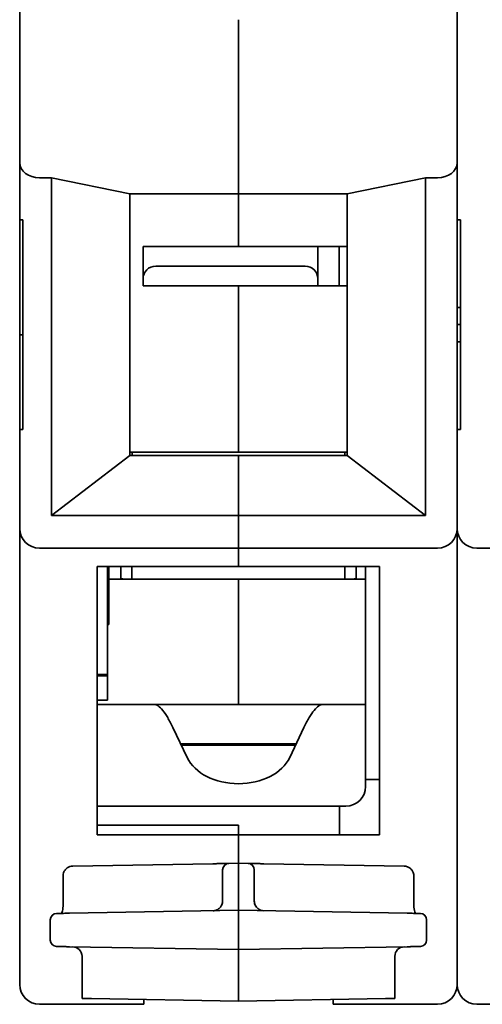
# Model space of a CAD drawing. Header units: millimetres. Extents: x 120 to 348, y 80 to 264.
# Tile 1 of 13: x 120 to 138, y 80 to 119. Entities that reach past the tile are written whole.
import ezdxf

# ---------------------------------------------------------------- set-up
doc = ezdxf.new("R2010")
doc.units = ezdxf.units.MM
doc.layers.add('Visible (ISO)', color=7, linetype='Continuous', lineweight=35)

msp = doc.modelspace()

# ---------------------------------------------------------------- linework, layer by layer
at = {"layer": 'Visible (ISO)'}
for p, q in [((119.925, 116.217), (119.925, 120.104)), ((137.4, 120.104), (137.4, 116.217)), ((128.662, 115.594), (128.662, 119.481)), ((128.662, 119.481), (128.662, 115.594)), ((119.925, 116.145), (119.925, 116.217)), ((119.925, 113.766), (119.925, 116.145)), ((137.4, 116.217), (137.4, 116.145)), ((137.4, 116.145), (137.4, 113.766)), ((128.662, 115.594), (128.662, 115.384)), ((128.662, 115.384), (128.662, 115.594)), ((128.662, 112.525), (128.662, 115.384)), ((128.662, 115.384), (128.662, 112.525)), ((119.925, 111.483), (119.925, 113.766)), ((137.4, 107.409), (137.4, 113.766)), ((137.4, 111.483), (137.4, 113.766)), ((121.195, 113.16), (120.712, 113.16)), ((121.195, 113.16), (121.195, 99.661)), ((124.319, 112.525), (121.195, 113.16)), ((136.13, 113.16), (133.006, 112.525)), ((136.13, 113.16), (136.13, 99.661)), ((136.13, 113.16), (136.612, 113.16)), ((124.319, 112.525), (128.662, 112.525)), ((124.319, 102.06), (124.319, 112.525)), ((133.006, 112.525), (128.662, 112.525)), ((128.662, 110.416), (128.662, 112.525)), ((133.006, 102.06), (133.006, 112.525)), ((119.925, 111.483), (120.052, 111.483)), ((119.925, 111.483), (119.925, 111.102)), ((120.052, 107.292), (120.052, 111.483)), ((137.4, 111.483), (137.527, 111.483)), ((137.527, 107.293), (137.527, 111.483)), ((119.925, 111.102), (119.925, 110.75)), ((119.925, 110.15), (119.925, 110.55)), ((125.36, 110.416), (124.852, 110.416)), ((124.852, 109.121), (124.852, 110.416)), ((125.36, 110.416), (131.329, 110.416)), ((131.837, 110.416), (131.329, 110.416)), ((132.683, 110.416), (131.837, 110.416)), ((131.837, 109.121), (131.837, 110.416)), ((132.955, 110.416), (132.683, 110.416)), ((132.683, 108.842), (132.683, 110.416)), ((119.925, 109.709), (119.925, 110.15)), ((119.925, 109.55), (119.925, 109.709)), ((119.925, 108.715), (119.925, 109.548)), ((131.329, 109.629), (125.36, 109.629)), ((124.852, 108.842), (124.852, 109.121)), ((131.837, 109.121), (131.837, 108.842)), ((119.925, 107.978), (119.925, 108.661)), ((131.837, 108.842), (124.852, 108.842)), ((128.662, 102.187), (128.662, 108.842)), ((132.683, 108.842), (131.837, 108.842)), ((132.955, 108.842), (132.683, 108.842)), ((119.925, 107.292), (119.925, 107.978)), ((137.527, 107.978), (137.4, 107.978)), ((119.925, 106.606), (119.925, 107.292)), ((120.052, 103.101), (120.052, 107.292)), ((137.4, 107.292), (137.4, 107.409)), ((137.527, 107.292), (137.4, 107.292)), ((137.4, 107.176), (137.4, 107.292)), ((137.4, 99.139), (137.4, 107.176)), ((137.527, 107.292), (137.527, 107.293)), ((137.527, 107.291), (137.527, 107.292)), ((137.527, 103.101), (137.527, 107.291)), ((119.925, 106.886), (120.052, 106.886)), ((119.925, 105.898), (119.925, 106.606)), ((137.527, 106.606), (137.4, 106.606)), ((119.925, 105.607), (119.925, 105.844)), ((119.925, 105.002), (119.925, 105.607)), ((119.925, 104.765), (119.925, 105.002)), ((119.925, 104.1), (119.925, 104.765)), ((119.925, 103.863), (119.925, 104.1)), ((119.925, 103.809), (119.925, 103.482)), ((119.925, 103.482), (119.925, 103.101)), ((119.925, 99.139), (119.925, 103.101)), ((120.052, 103.101), (119.925, 103.101)), ((137.4, 99.139), (137.4, 103.101)), ((137.527, 103.101), (137.4, 103.101)), ((124.319, 102.06), (121.195, 99.661)), ((124.415, 102.187), (124.319, 102.187)), ((124.319, 102.06), (128.662, 102.06)), ((132.909, 102.187), (124.415, 102.187)), ((124.415, 102.187), (124.415, 102.06)), ((128.662, 102.06), (128.662, 99.661)), ((133.006, 102.06), (128.662, 102.06)), ((128.662, 99.661), (128.662, 102.06)), ((133.006, 102.187), (132.909, 102.187)), ((132.909, 102.187), (132.909, 102.06)), ((136.13, 99.661), (133.006, 102.06)), ((128.662, 99.661), (121.195, 99.661)), ((128.662, 99.139), (128.662, 99.661)), ((128.662, 99.661), (136.13, 99.661)), ((128.662, 99.661), (128.662, 99.139)), ((119.925, 80.902), (119.925, 99.139)), ((128.662, 99.139), (128.662, 98.351)), ((128.662, 98.351), (128.662, 99.139)), ((137.4, 99.139), (137.4, 80.902)), ((137.4, 80.902), (137.4, 99.139)), ((128.662, 98.351), (120.712, 98.351)), ((128.662, 97.615), (128.662, 98.351)), ((128.662, 98.351), (136.612, 98.351)), ((128.662, 98.351), (128.662, 97.615)), ((146.137, 98.351), (138.187, 98.351)), ((123.023, 86.896), (123.023, 97.615)), ((128.662, 97.615), (123.023, 97.615)), ((123.43, 97.615), (123.43, 93.297)), ((123.481, 95.806), (123.481, 97.615)), ((123.963, 97.107), (123.963, 97.615)), ((124.408, 97.615), (124.408, 97.107)), ((128.662, 97.615), (134.301, 97.615)), ((132.917, 97.615), (132.917, 97.107)), ((133.361, 97.107), (133.361, 97.615)), ((133.742, 89.098), (133.742, 97.615)), ((134.301, 86.896), (134.301, 97.615)), ((128.662, 97.107), (123.481, 97.107)), ((133.742, 97.107), (128.662, 97.107)), ((128.662, 97.107), (128.662, 92.103)), ((123.481, 95.298), (123.481, 95.806)), ((123.481, 95.298), (123.43, 95.296)), ((123.023, 93.297), (123.43, 93.297)), ((123.023, 93.246), (123.43, 93.246)), ((123.43, 93.297), (123.43, 93.246)), ((123.43, 93.246), (123.43, 92.281)), ((123.023, 92.281), (123.43, 92.281)), ((123.023, 92.103), (125.298, 92.103)), ((125.298, 92.103), (125.495, 92.103)), ((125.495, 92.103), (131.83, 92.103)), ((131.83, 92.103), (132.027, 92.103)), ((132.027, 92.103), (133.742, 92.103)), ((126.044, 91.181), (126.615, 89.977)), ((131.28, 91.181), (130.709, 89.977)), ((126.354, 90.528), (130.971, 90.528)), ((126.376, 90.481), (126.376, 90.528)), ((126.378, 90.477), (130.947, 90.477)), ((133.742, 88.826), (133.742, 89.098)), ((133.742, 89.098), (134.301, 89.098)), ((123.023, 88.039), (131.583, 88.039)), ((131.583, 88.039), (132.701, 88.039)), ((132.701, 88.039), (132.701, 86.896)), ((132.955, 88.039), (132.701, 88.039)), ((123.023, 87.277), (128.662, 87.277)), ((128.662, 87.277), (128.662, 86.896)), ((128.662, 86.896), (123.023, 86.896)), ((128.662, 85.753), (128.662, 86.896)), ((128.662, 86.896), (134.301, 86.896)), ((128.662, 86.896), (128.662, 85.753)), ((122.042, 85.637), (127.642, 85.735)), ((128.277, 85.746), (128.662, 85.753)), ((128.662, 85.372), (128.662, 85.753)), ((128.662, 85.753), (129.048, 85.746)), ((135.283, 85.637), (129.683, 85.735)), ((121.659, 84.137), (121.659, 85.256)), ((128.027, 85.365), (128.027, 84.237)), ((128.662, 83.873), (128.662, 85.372)), ((129.297, 85.365), (129.297, 84.237)), ((135.665, 84.137), (135.665, 85.256)), ((128.662, 83.873), (121.917, 83.756)), ((135.407, 83.756), (128.662, 83.873)), ((128.662, 83.619), (128.662, 83.873)), ((135.665, 84.137), (135.665, 84.137)), ((121.144, 82.679), (121.144, 83.493)), ((128.662, 82.553), (128.662, 83.619)), ((136.181, 83.493), (136.181, 82.679)), ((121.917, 82.416), (128.662, 82.299)), ((128.662, 82.553), (128.662, 82.299)), ((128.662, 82.299), (135.407, 82.416)), ((128.662, 82.299), (128.662, 81.918)), ((122.414, 80.35), (122.414, 82.033)), ((128.662, 81.918), (128.662, 80.241)), ((134.911, 82.033), (134.911, 80.35)), ((122.414, 80.35), (122.788, 80.344)), ((128.662, 80.241), (122.788, 80.344)), ((134.536, 80.344), (128.662, 80.241)), ((134.536, 80.344), (134.911, 80.35)), ((124.878, 80.114), (120.712, 80.114)), ((124.878, 80.114), (124.878, 80.307)), ((132.447, 80.307), (132.447, 80.114)), ((132.447, 80.114), (136.612, 80.114)), ((142.353, 80.114), (138.187, 80.114))]:
    msp.add_line(p, q, dxfattribs=at)
for centre, radius, start, end in [((132.955, 108.054), 2.362, 88.7677, 90), ((125.36, 109.121), 0.508, 90, 180), ((131.329, 109.121), 0.508, 0, 90), ((132.955, 108.054), 0.787, 86.3009, 90), ((120.712, 99.139), 0.787, 180, 270), ((136.612, 99.139), 0.787, 270, 0), ((138.187, 99.139), 0.787, 180, 270), ((124.281, 98.885), 1.778, 259.7134, 270), ((133.044, 98.885), 1.778, 270, 280.2866), ((132.955, 88.826), 0.787, 270, 0), ((128.281, 85.492), 0.254, 91, 179.9982), ((129.043, 85.492), 0.254, 0.0023, 88.9927), ((121.398, 83.493), 0.254, 91, 180), ((135.927, 83.493), 0.254, 359.9999, 88.9955), ((121.398, 82.679), 0.254, 179.9999, 268.9955), ((135.927, 82.679), 0.254, 271, 0), ((122.033, 82.033), 0.381, 0, 89.0026), ((135.292, 82.033), 0.381, 91, 180), ((120.712, 80.902), 0.787, 180, 270), ((136.612, 80.902), 0.787, 270, 0), ((138.187, 80.902), 0.787, 180, 270)]:
    msp.add_arc(centre, radius, start, end, dxfattribs=at)
for centre, major_axis, ratio, start_param, end_param in [((120.712, 113.766), (-0.787, 0), 0.769735, 0, 1.570795), ((136.612, 113.766), (0.787, 0), 0.769735, 4.71239, 6.283185), ((128.662, 90.462), (-2.159, 0), 0.707107, 0.323498, 2.818094), ((132.015, 83.561), (0.254, 0), 0.999853, 1.532305, 1.532453), ((135.642, 84.133), (0.011, -0.381), 0.605895, 6.255031, 6.255175)]:
    msp.add_ellipse(centre, major_axis=major_axis, ratio=ratio, start_param=start_param, end_param=end_param, dxfattribs=at)
for points, knots in [([(119.925, 110.75), (119.925, 110.75), (119.925, 110.746), (119.925, 110.739), (119.925, 110.731), (119.925, 110.72), (119.925, 110.706), (119.925, 110.703), (119.925, 110.699), (119.925, 110.696)], [0, 0, 0, 0, 0.25, 0.25, 0.25, 0.5, 0.5, 0.5, 0.5556683, 0.5556683, 0.5556683, 0.5556683]), ([(119.925, 110.696), (119.925, 110.696), (119.925, 110.693), (119.925, 110.686), (119.925, 110.68), (119.925, 110.671), (119.925, 110.658), (119.925, 110.646), (119.925, 110.63), (119.925, 110.612), (119.925, 110.594), (119.925, 110.573), (119.925, 110.55)], [0, 0, 0, 0, 0.25, 0.25, 0.25, 0.5, 0.5, 0.5, 0.75, 0.75, 0.75, 1, 1, 1, 1]), ([(119.925, 109.55), (119.925, 109.55), (119.925, 109.55), (119.925, 109.55), (119.925, 109.55), (119.925, 109.55), (119.925, 109.55), (119.925, 109.549), (119.925, 109.549), (119.925, 109.548)], [0, 0, 0, 0, 0.333333, 0.333333, 0.333333, 0.666667, 0.666667, 0.666667, 1, 1, 1, 1]), ([(119.925, 108.715), (119.925, 108.71), (119.925, 108.706), (119.925, 108.701), (119.925, 108.688), (119.925, 108.678), (119.925, 108.671), (119.925, 108.664), (119.925, 108.661), (119.925, 108.661)], [0.4247123, 0.4247123, 0.4247123, 0.4247123, 0.5, 0.5, 0.5, 0.75, 0.75, 0.75, 1, 1, 1, 1]), ([(119.925, 105.898), (119.925, 105.898), (119.925, 105.891), (119.925, 105.877), (119.925, 105.868), (119.925, 105.858), (119.925, 105.844)], [0, 0, 0, 0, 0.3333333, 0.3333333, 0.3333333, 0.5361992, 0.5361992, 0.5361992, 0.5361992]), ([(119.925, 103.863), (119.925, 103.848), (119.925, 103.835), (119.925, 103.827), (119.925, 103.815), (119.925, 103.809), (119.925, 103.809)], [0.5664918, 0.5664918, 0.5664918, 0.5664918, 0.75, 0.75, 0.75, 1, 1, 1, 1]), ([(125.298, 92.103), (125.346, 92.103), (125.399, 92.084), (125.455, 92.044), (125.512, 92.005), (125.573, 91.946), (125.637, 91.867), (125.701, 91.789), (125.768, 91.691), (125.836, 91.576), (125.904, 91.461), (125.974, 91.328), (126.044, 91.181)], [0, 0, 0, 0, 0.25, 0.25, 0.25, 0.5, 0.5, 0.5, 0.75, 0.75, 0.75, 1, 1, 1, 1]), ([(132.027, 92.103), (131.978, 92.103), (131.926, 92.084), (131.869, 92.044), (131.812, 92.005), (131.751, 91.946), (131.687, 91.867), (131.623, 91.789), (131.556, 91.691), (131.488, 91.576), (131.42, 91.461), (131.351, 91.328), (131.28, 91.181)], [0, 0, 0, 0, 0.25, 0.25, 0.25, 0.5, 0.5, 0.5, 0.75, 0.75, 0.75, 1, 1, 1, 1]), ([(121.659, 85.256), (121.659, 85.297), (121.666, 85.338), (121.692, 85.415), (121.711, 85.45), (121.759, 85.514), (121.789, 85.543), (121.855, 85.59), (121.893, 85.608), (121.967, 85.631), (122.005, 85.637), (122.042, 85.637)], [0, 0, 0, 0, 0.01224026, 0.01224026, 0.02413454, 0.02413454, 0.03619018, 0.03619018, 0.048472, 0.048472, 0.05959729, 0.05959729, 0.05959729, 0.05959729]), ([(128.027, 85.492), (128.027, 85.492), (128.027, 85.492), (128.027, 85.492), (128.027, 85.491), (128.027, 85.489), (128.027, 85.486), (128.027, 85.484), (128.027, 85.482), (128.027, 85.48), (128.027, 85.477), (128.027, 85.473), (128.027, 85.468), (128.027, 85.464), (128.027, 85.46), (128.027, 85.456), (128.027, 85.451), (128.027, 85.446), (128.027, 85.44), (128.027, 85.434), (128.027, 85.428), (128.027, 85.422), (128.027, 85.416), (128.027, 85.411), (128.027, 85.404), (128.027, 85.397), (128.027, 85.39), (128.027, 85.382), (128.027, 85.377), (128.027, 85.371), (128.027, 85.365)], [0.0000002, 0.0000002, 0.0000002, 0.0000002, 0.0728022, 0.0728022, 0.0728022, 0.2, 0.2, 0.2, 0.2845846, 0.2845846, 0.2845846, 0.4, 0.4, 0.4, 0.4942789, 0.4942789, 0.4942789, 0.6, 0.6, 0.6, 0.703892, 0.703892, 0.703892, 0.8, 0.8, 0.8, 0.9157776, 0.9157776, 0.9157776, 1, 1, 1, 1]), ([(129.297, 85.492), (129.297, 85.492), (129.297, 85.492), (129.297, 85.491), (129.297, 85.49), (129.297, 85.488), (129.297, 85.486), (129.297, 85.484), (129.297, 85.481), (129.297, 85.478), (129.297, 85.475), (129.297, 85.472), (129.297, 85.468), (129.297, 85.463), (129.297, 85.458), (129.297, 85.451), (129.297, 85.448), (129.297, 85.444), (129.297, 85.44), (129.297, 85.432), (129.297, 85.424), (129.297, 85.415), (129.297, 85.411), (129.297, 85.408), (129.297, 85.405), (129.297, 85.394), (129.297, 85.383), (129.297, 85.372), (129.297, 85.37), (129.297, 85.368), (129.297, 85.365)], [0.0000003, 0.0000003, 0.0000003, 0.0000003, 0.0883415, 0.0883415, 0.0883415, 0.2, 0.2, 0.2, 0.3093233, 0.3093233, 0.3093233, 0.4, 0.4, 0.4, 0.5280785, 0.5280785, 0.5280785, 0.6, 0.6, 0.6, 0.7467927, 0.7467927, 0.7467927, 0.8, 0.8, 0.8, 0.9669066, 0.9669066, 0.9669066, 1, 1, 1, 1]), ([(135.283, 85.637), (135.326, 85.637), (135.369, 85.629), (135.45, 85.6), (135.487, 85.579), (135.553, 85.527), (135.582, 85.495), (135.627, 85.426), (135.643, 85.388), (135.661, 85.318), (135.665, 85.287), (135.665, 85.256)], [0, 0, 0, 0, 0.01295746, 0.01295746, 0.0255902, 0.0255902, 0.03808064, 0.03808064, 0.05031023, 0.05031023, 0.05959146, 0.05959146, 0.05959146, 0.05959146]), ([(121.598, 83.75), (121.601, 83.758), (121.605, 83.768), (121.616, 83.8), (121.624, 83.827), (121.638, 83.891), (121.645, 83.929), (121.655, 84.013), (121.658, 84.059), (121.659, 84.116), (121.659, 84.126), (121.659, 84.137)], [0.04436625, 0.04436625, 0.04436625, 0.04436625, 0.04984509, 0.04984509, 0.06151717, 0.06151717, 0.07465773, 0.07465773, 0.08857522, 0.08857522, 0.09172098, 0.09172098, 0.09172098, 0.09172098]), ([(128.027, 84.237), (128.027, 84.204), (128.023, 84.171), (128.014, 84.139), (128.013, 84.135), (128.012, 84.131), (128.011, 84.126), (128.003, 84.099), (127.991, 84.073), (127.977, 84.048), (127.973, 84.04), (127.968, 84.033), (127.963, 84.026), (127.95, 84.006), (127.935, 83.987), (127.918, 83.97), (127.909, 83.96), (127.899, 83.951), (127.889, 83.943), (127.873, 83.93), (127.857, 83.919), (127.841, 83.909), (127.825, 83.9), (127.81, 83.892), (127.793, 83.885), (127.779, 83.879), (127.765, 83.874), (127.75, 83.87), (127.729, 83.864), (127.707, 83.86), (127.685, 83.858), (127.674, 83.857), (127.664, 83.856), (127.653, 83.856)], [0.0000123, 0.0000123, 0.0000123, 0.0000123, 0.1666667, 0.1666667, 0.1666667, 0.1890165, 0.1890165, 0.1890165, 0.3333333, 0.3333333, 0.3333333, 0.3781144, 0.3781144, 0.3781144, 0.5, 0.5, 0.5, 0.5673166, 0.5673166, 0.5673166, 0.6666667, 0.6666667, 0.6666667, 0.7562192, 0.7562192, 0.7562192, 0.8333333, 0.8333333, 0.8333333, 0.9457963, 0.9457963, 0.9457963, 1, 1, 1, 1]), ([(127.898, 83.951), (127.929, 83.978), (127.956, 84.011), (127.997, 84.082), (128.011, 84.12), (128.025, 84.185), (128.027, 84.211), (128.027, 84.237)], [0, 0, 0, 0, 0.01233736, 0.01233736, 0.0244661, 0.0244661, 0.03217757, 0.03217757, 0.03217757, 0.03217757]), ([(135.665, 84.137), (135.665, 84.089), (135.667, 84.04), (135.676, 83.95), (135.683, 83.907), (135.699, 83.833), (135.708, 83.8), (135.72, 83.765), (135.724, 83.757), (135.727, 83.75)], [0, 0, 0, 0, 0.01438349, 0.01438349, 0.02850137, 0.02850137, 0.04248986, 0.04248986, 0.04730052, 0.04730052, 0.04730052, 0.04730052]), ([(121.917, 83.756), (121.882, 83.755), (121.847, 83.754), (121.813, 83.754), (121.803, 83.754), (121.792, 83.754), (121.782, 83.753), (121.743, 83.753), (121.704, 83.752), (121.668, 83.751), (121.664, 83.751), (121.659, 83.751), (121.655, 83.751), (121.615, 83.75), (121.579, 83.75), (121.546, 83.749), (121.514, 83.749), (121.486, 83.748), (121.463, 83.748), (121.46, 83.748), (121.457, 83.748), (121.454, 83.748), (121.435, 83.747), (121.421, 83.747), (121.411, 83.747), (121.408, 83.747), (121.405, 83.747), (121.403, 83.747), (121.397, 83.747), (121.393, 83.747), (121.393, 83.747)], [0, 0, 0, 0, 0.127174, 0.127174, 0.127174, 0.166667, 0.166667, 0.166667, 0.315312, 0.315312, 0.315312, 0.333333, 0.333333, 0.333333, 0.5, 0.5, 0.5, 0.666667, 0.666667, 0.666667, 0.690149, 0.690149, 0.690149, 0.833333, 0.833333, 0.833333, 0.878418, 0.878418, 0.878418, 1, 1, 1, 1]), ([(135.931, 83.747), (135.931, 83.747), (135.928, 83.747), (135.922, 83.747), (135.919, 83.747), (135.917, 83.747), (135.913, 83.747), (135.903, 83.747), (135.889, 83.747), (135.871, 83.748), (135.868, 83.748), (135.865, 83.748), (135.861, 83.748), (135.839, 83.748), (135.811, 83.749), (135.78, 83.749), (135.747, 83.75), (135.71, 83.75), (135.669, 83.751), (135.665, 83.751), (135.661, 83.751), (135.656, 83.751), (135.62, 83.752), (135.582, 83.753), (135.542, 83.753), (135.532, 83.754), (135.522, 83.754), (135.511, 83.754), (135.477, 83.754), (135.443, 83.755), (135.407, 83.756)], [0, 0, 0, 0, 0.1215823, 0.1215823, 0.1215823, 0.1666667, 0.1666667, 0.1666667, 0.309851, 0.309851, 0.309851, 0.3333333, 0.3333333, 0.3333333, 0.4972852, 0.4972852, 0.4972852, 0.6666667, 0.6666667, 0.6666667, 0.6846879, 0.6846879, 0.6846879, 0.8333333, 0.8333333, 0.8333333, 0.8728261, 0.8728261, 0.8728261, 1, 1, 1, 1]), ([(121.393, 82.426), (121.393, 82.426), (121.397, 82.425), (121.403, 82.425), (121.405, 82.425), (121.408, 82.425), (121.411, 82.425), (121.421, 82.425), (121.435, 82.425), (121.454, 82.424), (121.457, 82.424), (121.46, 82.424), (121.463, 82.424), (121.486, 82.424), (121.513, 82.423), (121.545, 82.423), (121.577, 82.422), (121.615, 82.422), (121.655, 82.421), (121.659, 82.421), (121.664, 82.421), (121.668, 82.421), (121.704, 82.42), (121.743, 82.419), (121.782, 82.419), (121.792, 82.419), (121.803, 82.418), (121.813, 82.418), (121.847, 82.418), (121.882, 82.417), (121.917, 82.416)], [0, 0, 0, 0, 0.1215823, 0.1215823, 0.1215823, 0.1666667, 0.1666667, 0.1666667, 0.309851, 0.309851, 0.309851, 0.3333333, 0.3333333, 0.3333333, 0.4972852, 0.4972852, 0.4972852, 0.6666667, 0.6666667, 0.6666667, 0.6846879, 0.6846879, 0.6846879, 0.8333333, 0.8333333, 0.8333333, 0.8728261, 0.8728261, 0.8728261, 1, 1, 1, 1]), ([(135.407, 82.416), (135.443, 82.417), (135.477, 82.418), (135.511, 82.418), (135.522, 82.418), (135.532, 82.419), (135.542, 82.419), (135.582, 82.419), (135.62, 82.42), (135.656, 82.421), (135.661, 82.421), (135.665, 82.421), (135.669, 82.421), (135.709, 82.422), (135.746, 82.422), (135.778, 82.423), (135.81, 82.423), (135.839, 82.424), (135.861, 82.424), (135.865, 82.424), (135.868, 82.424), (135.871, 82.424), (135.889, 82.425), (135.903, 82.425), (135.913, 82.425), (135.917, 82.425), (135.919, 82.425), (135.922, 82.425), (135.928, 82.425), (135.931, 82.426), (135.931, 82.426)], [0, 0, 0, 0, 0.127174, 0.127174, 0.127174, 0.166667, 0.166667, 0.166667, 0.315312, 0.315312, 0.315312, 0.333333, 0.333333, 0.333333, 0.5, 0.5, 0.5, 0.666667, 0.666667, 0.666667, 0.690149, 0.690149, 0.690149, 0.833333, 0.833333, 0.833333, 0.878418, 0.878418, 0.878418, 1, 1, 1, 1])]:
    msp.add_open_spline(points, degree=3, knots=knots, dxfattribs=at)
for points in [[(127.642, 85.735), (127.699, 85.736), (127.808, 85.738), (127.964, 85.741), (128.096, 85.743), (128.198, 85.745), (128.262, 85.746), (128.277, 85.746), (128.277, 85.746)], [(129.683, 85.735), (129.626, 85.736), (129.517, 85.738), (129.361, 85.741), (129.228, 85.743), (129.126, 85.745), (129.062, 85.746), (129.048, 85.746), (129.048, 85.746)], [(127.751, 83.87), (127.783, 83.88), (127.815, 83.894), (127.844, 83.911)], [(129.297, 84.237), (129.297, 84.209), (129.303, 84.152), (129.331, 84.072), (129.376, 84), (129.436, 83.939), (129.507, 83.893), (129.587, 83.864), (129.643, 83.856), (129.671, 83.856)], [(129.3, 84.193), (129.303, 84.164), (129.31, 84.135), (129.32, 84.107)], [(129.341, 84.059), (129.35, 84.042), (129.361, 84.025), (129.373, 84.009)], [(129.498, 83.901), (129.526, 83.886), (129.557, 83.874), (129.588, 83.867)], [(121.678, 83.752), (121.677, 83.752), (121.676, 83.752), (121.676, 83.751)], [(121.678, 83.752), (121.678, 83.752), (121.678, 83.752), (121.678, 83.752)]]:
    msp.add_open_spline(points, degree=3, dxfattribs=at)

doc.saveas('drawing.dxf')
